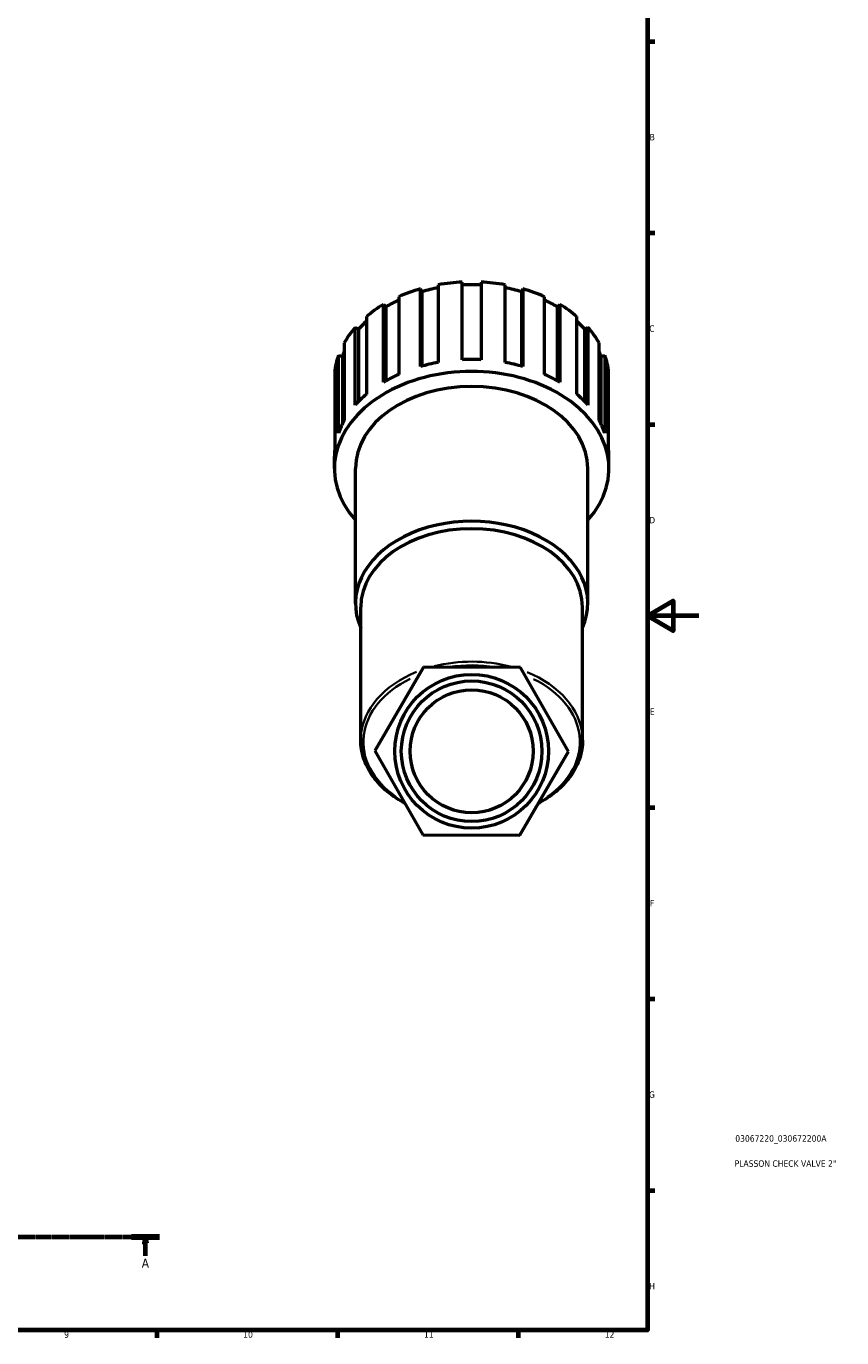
# Model space of a CAD drawing. Header units: millimetres. Extents: x 0 to 929, y 0 to 1066.
# Tile 3 of 6: x 580 to 896, y 17 to 526. Entities that reach past the tile are written whole.
import ezdxf

# ---------------------------------------------------------------- set-up
doc = ezdxf.new("R2010")
doc.units = ezdxf.units.MM
doc.linetypes.add('CHAIN', pattern=[0.7087, 0.4724, -0.0591, 0.1181, -0.0591])
for name, color, linetype, lineweight in [('Border (ISO)', 7, 'Continuous', 70), ('Section Line (ISO)', 7, 'CHAIN', 70), ('Title (ISO)', 7, 'Continuous', 50), ('Visible (ISO)', 7, 'Continuous', 50), ('Visible Narrow (ISO)', 7, 'Continuous', 35)]:
    doc.layers.add(name, color=color, linetype=linetype, lineweight=lineweight)
doc.styles.add('Label Text (ISO)', font='tahoma.ttf')
doc.styles.add('Note Text (ISO)', font='tahoma.ttf')

# ---------------------------------------------------------------- blocks, each defined once
blk = doc.blocks.new('Borders Default Border')
at = {"layer": 'Border (ISO)'}
for p, q in [((821, 519.75), (823.9, 519.75)), ((821, 445.5), (823.9, 445.5)), ((821, 371.25), (823.9, 371.25)), ((821, 222.75), (823.9, 222.75)), ((821, 148.5), (823.9, 148.5)), ((821, 74.25), (823.9, 74.25)), ((630.75, 20), (630.75, 17.1)), ((700.83, 20), (700.83, 17.1)), ((770.92, 20), (770.92, 17.1))]:
    blk.add_line(p, q, dxfattribs=at)
at = {"layer": 'Border (ISO)', "flags": 128}
for points in [[(20, 20), (20, 574), (821, 574), (821, 20), (20, 20)], [(841, 297), (821, 297), (831, 302.77), (831, 291.23), (821, 297)]]:
    blk.add_lwpolyline(points, dxfattribs=at)
at = {"layer": 'Border (ISO)', "color": 232, "true_color": 0xca0064, "char_height": 2.5, "attachment_point": 7, "style": 'Note Text (ISO)'}
for s, insert in [('B', (821.89, 481.38)), ('C', (821.73, 407.08)), ('D', (821.73, 332.88)), ('E', (821.94, 258.63)), ('F', (822, 184.38)), ('G', (821.61, 110.08)), ('H', (821.74, 35.88)), ('9', (594.88, 17.05)), ('10', (664.29, 17.05)), ('11', (734.37, 17.1)), ('12', (804.46, 17.1))]:
    blk.add_mtext(s, dxfattribs=dict(at, insert=insert))
blk = doc.blocks.new('Title Blocks ISO')
at = {"layer": 'Title (ISO)', "color": 232, "true_color": 0xca0064, "style": 'Note Text (ISO)'}
for tag, p in [('PART_NUMBER_001', (34.08, 73.13)), ('DESCRIPTION_001', (33.84, 63.4))]:
    blk.add_attdef(tag, p, '', height=2.5, dxfattribs=at)
blk = doc.blocks.new('2dTransSection0')
at = {"layer": 'Section Line (ISO)', "linetype": 'CHAIN'}
blk.add_line((242.3, 56.29), (631.88, 56.29), dxfattribs=at)
at = {"layer": 'Section Line (ISO)', "linetype": 'Continuous', "lineweight": 140}
for p, q in [((242.3, 56.29), (253.17, 56.29)), ((621.01, 56.29), (631.88, 56.29))]:
    blk.add_line(p, q, dxfattribs=at)
at = {"layer": 'Section Line (ISO)', "linetype": 'Continuous'}
for p, q in [((247.73, 56.29), (247.23, 53.79)), ((247.73, 53.79), (247.73, 56.29)), ((248.23, 53.79), (247.73, 56.29)), ((626.44, 56.29), (625.94, 53.79)), ((626.44, 53.79), (626.44, 56.29)), ((626.94, 53.79), (626.44, 56.29)), ((247.23, 53.79), (248.23, 53.79)), ((247.73, 48.91), (247.73, 53.79)), ((625.94, 53.79), (626.94, 53.79)), ((626.44, 48.91), (626.44, 53.79))]:
    blk.add_line(p, q, dxfattribs=at)
at = {"layer": 'Section Line (ISO)', "linetype": 'Continuous', "flags": 128}
for points in [[(248.23, 53.79), (247.73, 56.29), (247.23, 53.79), (248.23, 53.79)], [(626.94, 53.79), (626.44, 56.29), (625.94, 53.79), (626.94, 53.79)]]:
    blk.add_lwpolyline(points, dxfattribs=at)
at = {"layer": 'Section Line (ISO)'}
for points in [[(248.23, 53.79), (247.73, 56.29), (247.23, 53.79), (248.23, 53.79)], [(626.94, 53.79), (626.44, 56.29), (625.94, 53.79), (626.94, 53.79)]]:
    blk.add_solid(points, dxfattribs=at)
at = {"layer": 'Section Line (ISO)', "char_height": 3.5, "attachment_point": 7, "style": 'Label Text (ISO)'}
for insert in [(246.24, 44.29), (624.95, 44.29)]:
    blk.add_mtext('A', dxfattribs=dict(at, insert=insert))

msp = doc.modelspace()

# ---------------------------------------------------------------- linework, layer by layer
at = {"layer": 'Visible (ISO)'}
for p, q in [((732.997, 423.777), (733.491, 422.701)), ((732.997, 393.663), (732.997, 423.777)), ((733.491, 422.701), (733.491, 393.802)), ((739.92, 425.368), (739.92, 395.254)), ((749.231, 396.296), (749.231, 426.411)), ((756.511, 426.411), (756.511, 396.296)), ((765.821, 395.254), (765.821, 425.368)), ((772.25, 422.701), (772.745, 423.777)), ((772.25, 422.701), (772.25, 393.802)), ((772.745, 423.777), (772.745, 393.663)), ((718.708, 417.725), (719.649, 416.81)), ((718.708, 387.611), (718.708, 417.725)), ((724.598, 420.751), (724.598, 390.637)), ((781.143, 390.637), (781.143, 420.751)), ((786.092, 416.81), (787.033, 417.725)), ((787.033, 417.725), (787.033, 387.611)), ((712.043, 413.012), (712.043, 382.898)), ((719.649, 416.81), (719.649, 388.155)), ((786.092, 416.81), (786.092, 388.155)), ((793.698, 382.898), (793.698, 413.012)), ((707.764, 408.848), (709.059, 408.182)), ((707.764, 378.733), (707.764, 408.848)), ((709.059, 408.182), (709.059, 380.125)), ((796.682, 408.182), (797.977, 408.848)), ((796.682, 408.182), (796.682, 380.125)), ((797.977, 408.848), (797.977, 378.733)), ((703.484, 402.909), (703.484, 372.795)), ((802.257, 372.795), (802.257, 402.909)), ((701.235, 398.013), (702.757, 397.663)), ((701.235, 367.899), (701.235, 398.013)), ((702.757, 397.663), (702.757, 371.442)), ((802.984, 397.663), (804.506, 398.013)), ((802.984, 397.663), (802.984, 371.442)), ((804.506, 398.013), (804.506, 367.899)), ((699.76, 391.43), (699.76, 361.315)), ((805.981, 361.315), (805.981, 391.43)), ((699.636, 354.109), (699.636, 358.742)), ((806.106, 354.109), (806.106, 358.742)), ((707.826, 301.848), (707.826, 354.109)), ((797.916, 301.848), (797.916, 354.109)), ((709.873, 248.846), (709.873, 300.4)), ((795.868, 248.846), (795.868, 300.4)), ((734.231, 277.07), (715.343, 244.642)), ((771.758, 276.927), (734.231, 277.07)), ((790.398, 244.356), (771.758, 276.927)), ((715.343, 244.642), (733.983, 212.07)), ((771.51, 211.927), (790.398, 244.356)), ((733.983, 212.07), (771.51, 211.927))]:
    msp.add_line(p, q, dxfattribs=at)
for radius in [29.807, 27.267, 23.846]:
    msp.add_circle((752.871, 244.499), radius, dxfattribs=at)
for centre, major_axis, start_param, end_param in [((752.871, 388.856), (53.235, 0), 1.9533851, 2.1306854), ((752.871, 388.856), (51.638, 0), 1.8242904, 1.9555049), ((752.871, 388.856), (53.235, 0), 1.6392258, 1.8165261), ((752.871, 388.856), (51.638, 0), 1.500247, 1.6413456), ((752.871, 388.856), (53.235, 0), 1.3250665, 1.5023669), ((752.871, 388.856), (51.638, 0), 1.1860878, 1.3173022), ((752.871, 388.856), (53.235, 0), 1.0109073, 1.1882076), ((752.871, 388.856), (53.235, 0), 2.2675443, 2.4448447), ((752.871, 388.856), (51.638, 0), 2.1501913, 2.2696642), ((752.871, 388.856), (51.638, 0), 0.8719285, 0.9914014), ((752.871, 388.856), (53.235, 0), 0.696748, 0.8740483), ((752.871, 388.856), (-53.235, 0), 5.7232962, 5.9005966), ((752.871, 388.856), (51.638, 0), 2.4826707, 2.5838234), ((752.871, 388.856), (51.638, 0), 0.5577692, 0.658922), ((752.871, 388.856), (53.235, 0), 0.3825887, 0.5598891), ((752.871, 388.856), (-53.235, 0), 6.0374555, 6.2147558), ((752.871, 388.856), (-51.638, 0), 5.9867817, 6.0395753), ((752.871, 388.856), (51.638, 0), 0.24361, 0.2964036), ((752.871, 388.856), (53.235, 0), 0.0684295, 0.2457298), ((752.871, 354.109), (-53.235, 0), 2.5795229, 6.8452551), ((752.871, 358.742), (-53.235, 0), 4.9581188, 5.0949777), ((752.871, 358.742), (-53.235, 0), 4.6439595, 4.7808184), ((752.871, 358.742), (-53.235, 0), 4.3298003, 4.4666592), ((752.871, 358.742), (-53.235, 0), 5.2722781, 5.409137), ((752.871, 358.742), (-53.235, 0), 4.015641, 4.1524999), ((752.871, 358.742), (-53.235, 0), 5.5864373, 5.7232962), ((752.871, 354.109), (-45.045, 0), 3.1415927, 6.2831853), ((752.871, 358.742), (-53.235, 0), 3.7014817, 3.8383406), ((752.871, 358.742), (-53.235, 0), 5.9005966, 6.0374555), ((752.871, 358.742), (53.235, 0), 0.2457298, 0.3825887), ((752.871, 358.742), (-53.235, 0), 6.2147558, 6.2831853), ((752.871, 358.742), (53.235, 0), 0, 0.0684295), ((752.871, 301.848), (-45.045, 0), 2.8389274, 6.5858506), ((752.871, 300.4), (-42.998, 0), 3.1415927, 6.2831853)]:
    msp.add_ellipse(centre, major_axis=major_axis, ratio=0.7071068, start_param=start_param, end_param=end_param, dxfattribs=at)
for points, knots in [([(726.966, 224.332), (726.717, 224.466), (726.47, 224.602), (723.707, 226.157), (721.41, 227.778), (717.371, 231.354), (715.63, 233.309), (712.798, 237.462), (711.708, 239.66), (710.245, 244.187), (709.873, 246.516), (709.873, 248.846)], [2.22122931, 2.22122931, 2.22122931, 2.22122931, 2.24310468, 2.24310468, 2.46772668, 2.46772668, 2.69234867, 2.69234867, 2.91697066, 2.91697066, 3.14159265, 3.14159265, 3.14159265, 3.14159265]), ([(795.868, 248.846), (795.868, 246.516), (795.496, 244.187), (794.033, 239.66), (792.943, 237.462), (790.111, 233.309), (788.37, 231.354), (784.332, 227.778), (782.034, 226.157), (779.253, 224.591), (778.986, 224.445), (778.717, 224.301)], [0, 0, 0, 0, 0.22462199, 0.22462199, 0.44924398, 0.44924398, 0.67386598, 0.67386598, 0.89848797, 0.89848797, 0.9220577, 0.9220577, 0.9220577, 0.9220577])]:
    msp.add_open_spline(points, degree=3, knots=knots, dxfattribs=at)
at = {"layer": 'Visible Narrow (ISO)'}
for centre, major_axis, start_param, end_param in [((752.871, 248.846), (-42.997, 0), 4.3584922, 5.0555004), ((752.871, 248.846), (-42.997, 0), 5.2317297, 6.2278455), ((752.871, 248.139), (41.997, 0), 1.3512304, 1.779577), ((752.871, 248.846), (42.997, 0), 0.0550856, 1.0466261), ((752.871, 248.139), (-41.998, 0), 5.3165826, 7.0802489), ((752.871, 248.139), (41.998, 0), 5.4844408, 7.245168)]:
    msp.add_ellipse(centre, major_axis=major_axis, ratio=0.7071068, start_param=start_param, end_param=end_param, dxfattribs=at)

# ---------------------------------------------------------------- block references
msp.add_blockref('Borders Default Border', (0, 0))
msp.add_blockref('Title Blocks ISO', (821, 20)).add_auto_attribs({'PART_NUMBER_001': '03067220_030672200A', 'DESCRIPTION_001': 'PLASSON CHECK VALVE 2"'})
at = {"layer": 'Section Line (ISO)'}
msp.add_blockref('2dTransSection0', (0, 0), dxfattribs=at)

doc.saveas('drawing.dxf')
